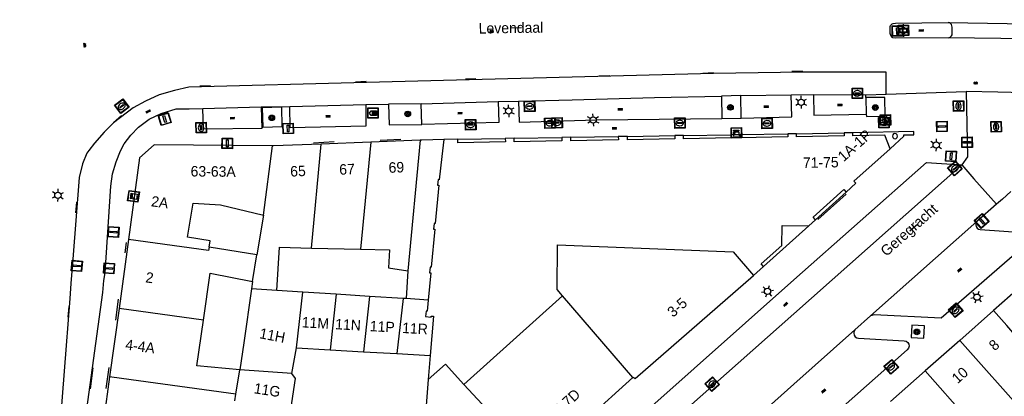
# Model space of a CAD drawing. Header units: metres. Extents: x 93870 to 95789, y 463036 to 464040.
# Tile 12 of 256: x 93926 to 94020, y 463308 to 463344. Entities that reach past the tile are written whole.
import ezdxf
from ezdxf.enums import TextEntityAlignment as Align

# ---------------------------------------------------------------- set-up
doc = ezdxf.new("R2010")
doc.units = ezdxf.units.M
doc.header["$LTSCALE"] = 25.4
for name, color, linetype in [('B_BEBOUWINGSGRENS_0', 1, 'Continuous'), ('B_OVERBOUWLIJN_LIJN_1', 7, 'Continuous'), ('B_TUSSENMUUR_0', 7, 'Continuous'), ('Q_BOOM_0', 3, 'Continuous'), ('Q_BRANDKRAAN_0', 5, 'Continuous'), ('Q_CAI-KAST_0', 10, 'Continuous'), ('Q_DRUKKNOPPAAL_0', 132, 'Continuous'), ('Q_FIETSENREK_LIJN_0', 7, 'Continuous'), ('Q_GASPUT_0', 7, 'Continuous'), ('Q_INSPECTIE_OF_RIOOLPUT_0', 253, 'Continuous'), ('Q_KOLK_0', 254, 'Continuous'), ('Q_LICHTMAST_0', 2, 'Continuous'), ('Q_LIJNAFWATERING_LIJN_0', 7, 'Continuous'), ('Q_RECLAMEZUIL_0', 232, 'Continuous'), ('Q_VERKEERSBORDPAAL_0', 40, 'Continuous'), ('Q_VERKEERSREGELINSTALLATIEPAAL', 40, 'Continuous'), ('Q_WATERLEIDINGPUT_0', 5, 'Continuous'), ('Q_WEGWIJZER_0', 7, 'Continuous'), ('S_GBKN_SYMBOOL_GV_GROOT_0', 7, 'Continuous'), ('S_GBKN_SYMBOOL_OV_GROOT_0', 7, 'Continuous'), ('V_WEGGRENS_0', 7, 'Continuous'), ('Z_GBKN_HUISNUMMER_0', 252, 'Continuous'), ('Z_STRAATNAAM_0', 252, 'Continuous')]:
    doc.layers.add(name, color=color, linetype=linetype)

# ---------------------------------------------------------------- blocks, each defined once
blk = doc.blocks.new('Q_WEGWIJZER')
for points in [[(-0.5, 0.5), (0.5, 0.5), (0.5, -0.5), (-0.5, -0.5)], [(-0.369, 0.22), (0.358, 0.22), (0.358, -0.214), (-0.369, -0.214)]]:
    blk.add_lwpolyline(points, close=True)
for points in [[(-0.442, 0.464), (0.438, 0.464, -0.414214), (0.459, 0.442), (0.459, -0.437, -0.414214), (0.438, -0.459), (-0.442, -0.459, -0.414214), (-0.463, -0.437), (-0.463, 0.442), (-0.463, 0.444), (-0.463, 0.446), (-0.463, 0.448), (-0.462, 0.45), (-0.461, 0.451), (-0.46, 0.453), (-0.459, 0.455), (-0.458, 0.456), (-0.457, 0.457), (-0.456, 0.459), (-0.454, 0.46), (-0.453, 0.461), (-0.451, 0.462), (-0.449, 0.462), (-0.447, 0.463), (-0.446, 0.463), (-0.444, 0.464), (-0.442, 0.464)], [(-0.287, 0.16), (0.281, 0.16, -0.414214), (0.303, 0.139), (0.303, -0.134, -0.414214), (0.281, -0.156), (-0.287, -0.156, -0.414214), (-0.308, -0.134), (-0.308, 0.139), (-0.308, 0.14), (-0.308, 0.142), (-0.307, 0.144), (-0.307, 0.146), (-0.306, 0.148), (-0.305, 0.149), (-0.304, 0.151), (-0.303, 0.152), (-0.302, 0.154), (-0.3, 0.155), (-0.299, 0.156), (-0.297, 0.157), (-0.296, 0.158), (-0.294, 0.159), (-0.292, 0.159), (-0.29, 0.16), (-0.288, 0.16), (-0.287, 0.16)]]:
    blk.add_lwpolyline(points, format="xyb")
blk = doc.blocks.new('Q_CAI-KAST')
for points in [[(-0.5, 0.5), (0.5, 0.5), (0.5, -0.5), (-0.5, -0.5)], [(-0.262, 0.264), (0.25, 0.264), (0.25, 0.187), (-0.262, 0.187)], [(-0.262, 0.107), (0.25, 0.107), (0.25, -0.332), (-0.262, -0.332)]]:
    blk.add_lwpolyline(points, close=True)
blk.add_lwpolyline([(-0.442, 0.464), (0.438, 0.464, -0.414214), (0.459, 0.442), (0.459, -0.437, -0.414214), (0.438, -0.459), (-0.442, -0.459, -0.414214), (-0.463, -0.437), (-0.463, 0.442), (-0.463, 0.444), (-0.463, 0.446), (-0.463, 0.448), (-0.462, 0.45), (-0.461, 0.451), (-0.46, 0.453), (-0.459, 0.455), (-0.458, 0.456), (-0.457, 0.457), (-0.456, 0.459), (-0.454, 0.46), (-0.453, 0.461), (-0.451, 0.462), (-0.449, 0.462), (-0.447, 0.463), (-0.446, 0.463), (-0.444, 0.464), (-0.442, 0.464)], format="xyb")
blk.add_circle((-0.177, -0.034), 0.0354)
blk = doc.blocks.new('Q_LICHTMAST')
for points in [[(-0.26, 0.15), (-0.52, 0.3)], [(0, 0.3), (0, 0.6)], [(0.26, 0.15), (0.52, 0.3)], [(-0.26, -0.15), (-0.52, -0.3)], [(0, -0.3), (0, -0.6)], [(0.26, -0.15), (0.52, -0.3)]]:
    blk.add_lwpolyline(points)
blk.add_circle((0, 0), 0.3)
blk = doc.blocks.new('Q_VERKEERSREGELINSTALLATIEPAAL')
for points in [[(-0.5, 0.5), (0.5, 0.5), (0.5, -0.5), (-0.5, -0.5)], [(-0.08, 0.333), (0.071, 0.333), (0.071, -0.329), (-0.08, -0.329)]]:
    blk.add_lwpolyline(points, close=True)
blk.add_lwpolyline([(-0.442, 0.464), (0.438, 0.464, -0.414214), (0.459, 0.442), (0.459, -0.437, -0.414214), (0.438, -0.459), (-0.442, -0.459, -0.414214), (-0.463, -0.437), (-0.463, 0.442), (-0.463, 0.444), (-0.463, 0.446), (-0.463, 0.448), (-0.462, 0.45), (-0.461, 0.451), (-0.46, 0.453), (-0.459, 0.455), (-0.458, 0.456), (-0.457, 0.457), (-0.456, 0.459), (-0.454, 0.46), (-0.453, 0.461), (-0.451, 0.462), (-0.449, 0.462), (-0.447, 0.463), (-0.446, 0.463), (-0.444, 0.464), (-0.442, 0.464)], format="xyb")
blk = doc.blocks.new('Q_VERKEERSBORDPAAL')
for points in [[(-0.5, 0.5), (0.5, 0.5), (0.5, -0.5), (-0.5, -0.5)], [(-0.08, 0.333), (0.071, 0.333), (0.071, -0.329), (-0.08, -0.329)]]:
    blk.add_lwpolyline(points, close=True)
blk.add_lwpolyline([(-0.442, 0.464), (0.438, 0.464, -0.414214), (0.459, 0.442), (0.459, -0.437, -0.414214), (0.438, -0.459), (-0.442, -0.459, -0.414214), (-0.463, -0.437), (-0.463, 0.442), (-0.463, 0.444), (-0.463, 0.446), (-0.463, 0.448), (-0.462, 0.45), (-0.461, 0.451), (-0.46, 0.453), (-0.459, 0.455), (-0.458, 0.456), (-0.457, 0.457), (-0.456, 0.459), (-0.454, 0.46), (-0.453, 0.461), (-0.451, 0.462), (-0.449, 0.462), (-0.447, 0.463), (-0.446, 0.463), (-0.444, 0.464), (-0.442, 0.464)], format="xyb")
blk = doc.blocks.new('Q_DRUKKNOPPAAL')
for points in [[(-0.5, 0.5), (0.5, 0.5), (0.5, -0.5), (-0.5, -0.5)], [(-0.08, 0.333), (0.071, 0.333), (0.071, -0.329), (-0.08, -0.329)]]:
    blk.add_lwpolyline(points, close=True)
blk.add_lwpolyline([(-0.442, 0.464), (0.438, 0.464, -0.414214), (0.459, 0.442), (0.459, -0.437, -0.414214), (0.438, -0.459), (-0.442, -0.459, -0.414214), (-0.463, -0.437), (-0.463, 0.442), (-0.463, 0.444), (-0.463, 0.446), (-0.463, 0.448), (-0.462, 0.45), (-0.461, 0.451), (-0.46, 0.453), (-0.459, 0.455), (-0.458, 0.456), (-0.457, 0.457), (-0.456, 0.459), (-0.454, 0.46), (-0.453, 0.461), (-0.451, 0.462), (-0.449, 0.462), (-0.447, 0.463), (-0.446, 0.463), (-0.444, 0.464), (-0.442, 0.464)], format="xyb")
blk = doc.blocks.new('Q_BRANDKRAAN')
blk.add_lwpolyline([(-0.5, 0.5), (0.5, 0.5), (0.5, -0.5), (-0.5, -0.5)], close=True)
for points in [[(-0.442, 0.464), (0.438, 0.464, -0.414214), (0.459, 0.442), (0.459, -0.437, -0.414214), (0.438, -0.459), (-0.442, -0.459, -0.414214), (-0.463, -0.437), (-0.463, 0.442), (-0.463, 0.444), (-0.463, 0.446), (-0.463, 0.448), (-0.462, 0.45), (-0.461, 0.451), (-0.46, 0.453), (-0.459, 0.455), (-0.458, 0.456), (-0.457, 0.457), (-0.456, 0.459), (-0.454, 0.46), (-0.453, 0.461), (-0.451, 0.462), (-0.449, 0.462), (-0.447, 0.463), (-0.446, 0.463), (-0.444, 0.464), (-0.442, 0.464)], [(-0.345, 0.105, 0.380426), (-0.276, -0.18)], [(-0.008, 0.266, 0.240218), (-0.345, 0.105)], [(-0.194, 0.045, 0.853344), (-0.194, -0.032)], [(0.331, 0.111, 0.240191), (-0.008, 0.266)], [(0.185, -0.032, 0.849746), (0.185, 0.045)], [(0.267, -0.176, 0.380426), (0.331, 0.111)], [(-0.276, -0.18, 0.148452), (0.012, -0.257)], [(0.012, -0.257, 0.131742), (0.267, -0.176)]]:
    blk.add_lwpolyline(points, format="xyb")
for points in [[(-0.194, 0.045), (0.185, 0.045)], [(0.185, -0.032), (-0.194, -0.032)]]:
    blk.add_lwpolyline(points)
blk = doc.blocks.new('Q_WATERLEIDINGPUT')
blk.add_lwpolyline([(-0.5, 0.5), (0.5, 0.5), (0.5, -0.5), (-0.5, -0.5)], close=True)
for points in [[(-0.442, 0.464), (0.438, 0.464, -0.414214), (0.459, 0.442), (0.459, -0.437, -0.414214), (0.438, -0.459), (-0.442, -0.459, -0.414214), (-0.463, -0.437), (-0.463, 0.442), (-0.463, 0.444), (-0.463, 0.446), (-0.463, 0.448), (-0.462, 0.45), (-0.461, 0.451), (-0.46, 0.453), (-0.459, 0.455), (-0.458, 0.456), (-0.457, 0.457), (-0.456, 0.459), (-0.454, 0.46), (-0.453, 0.461), (-0.451, 0.462), (-0.449, 0.462), (-0.447, 0.463), (-0.446, 0.463), (-0.444, 0.464), (-0.442, 0.464)], [(-0.345, 0.105, 0.380426), (-0.276, -0.18)], [(-0.008, 0.266, 0.240218), (-0.345, 0.105)], [(-0.194, 0.045, 0.853344), (-0.194, -0.032)], [(0.331, 0.111, 0.240191), (-0.008, 0.266)], [(0.185, -0.032, 0.849746), (0.185, 0.045)], [(0.267, -0.176, 0.380426), (0.331, 0.111)], [(-0.276, -0.18, 0.148452), (0.012, -0.257)], [(0.012, -0.257, 0.131742), (0.267, -0.176)]]:
    blk.add_lwpolyline(points, format="xyb")
for points in [[(-0.194, 0.045), (0.185, 0.045)], [(0.185, -0.032), (-0.194, -0.032)]]:
    blk.add_lwpolyline(points)
blk = doc.blocks.new('Q_GASPUT')
blk.add_lwpolyline([(-0.5, 0.5), (0.5, 0.5), (0.5, -0.5), (-0.5, -0.5)], close=True)
for points in [[(-0.442, 0.464), (0.438, 0.464, -0.414214), (0.459, 0.442), (0.459, -0.437, -0.414214), (0.438, -0.459), (-0.442, -0.459, -0.414214), (-0.463, -0.437), (-0.463, 0.442), (-0.463, 0.444), (-0.463, 0.446), (-0.463, 0.448), (-0.462, 0.45), (-0.461, 0.451), (-0.46, 0.453), (-0.459, 0.455), (-0.458, 0.456), (-0.457, 0.457), (-0.456, 0.459), (-0.454, 0.46), (-0.453, 0.461), (-0.451, 0.462), (-0.449, 0.462), (-0.447, 0.463), (-0.446, 0.463), (-0.444, 0.464), (-0.442, 0.464)], [(-0.345, 0.105, 0.380426), (-0.276, -0.18)], [(-0.008, 0.266, 0.240218), (-0.345, 0.105)], [(-0.194, 0.045, 0.853344), (-0.194, -0.032)], [(0.331, 0.111, 0.240191), (-0.008, 0.266)], [(0.185, -0.032, 0.849746), (0.185, 0.045)], [(0.267, -0.176, 0.380426), (0.331, 0.111)], [(-0.276, -0.18, 0.148452), (0.012, -0.257)], [(0.012, -0.257, 0.131742), (0.267, -0.176)]]:
    blk.add_lwpolyline(points, format="xyb")
for points in [[(-0.194, 0.045), (0.185, 0.045)], [(0.185, -0.032), (-0.194, -0.032)]]:
    blk.add_lwpolyline(points)
blk = doc.blocks.new('Q_INSPECTIE_OF_RIOOLPUT')
blk.add_lwpolyline([(-0.5, 0.5), (0.5, 0.5), (0.5, -0.5), (-0.5, -0.5)], close=True)
for points in [[(-0.442, 0.464), (0.438, 0.464, -0.414214), (0.459, 0.442), (0.459, -0.437, -0.414214), (0.438, -0.459), (-0.442, -0.459, -0.414214), (-0.463, -0.437), (-0.463, 0.442), (-0.463, 0.444), (-0.463, 0.446), (-0.463, 0.448), (-0.462, 0.45), (-0.461, 0.451), (-0.46, 0.453), (-0.459, 0.455), (-0.458, 0.456), (-0.457, 0.457), (-0.456, 0.459), (-0.454, 0.46), (-0.453, 0.461), (-0.451, 0.462), (-0.449, 0.462), (-0.447, 0.463), (-0.446, 0.463), (-0.444, 0.464), (-0.442, 0.464)], [(-0.345, 0.105, 0.380426), (-0.276, -0.18)], [(-0.008, 0.266, 0.240218), (-0.345, 0.105)], [(-0.194, 0.045, 0.853344), (-0.194, -0.032)], [(0.331, 0.111, 0.240191), (-0.008, 0.266)], [(0.185, -0.032, 0.849746), (0.185, 0.045)], [(0.267, -0.176, 0.380426), (0.331, 0.111)], [(-0.276, -0.18, 0.148452), (0.012, -0.257)], [(0.012, -0.257, 0.131742), (0.267, -0.176)]]:
    blk.add_lwpolyline(points, format="xyb")
for points in [[(-0.194, 0.045), (0.185, 0.045)], [(0.185, -0.032), (-0.194, -0.032)]]:
    blk.add_lwpolyline(points)
blk = doc.blocks.new('Q_KOLK')
blk.add_lwpolyline([(-0.5, 0.5), (0.5, 0.5), (0.5, -0.5), (-0.5, -0.5)], close=True)
for points in [[(-0.442, 0.464), (0.438, 0.464, -0.414214), (0.459, 0.442), (0.459, -0.437, -0.414214), (0.438, -0.459), (-0.442, -0.459, -0.414214), (-0.463, -0.437), (-0.463, 0.442, -0.414214), (-0.442, 0.464)], [(-0.345, 0.105, 0.380426), (-0.276, -0.18)], [(-0.008, 0.266, 0.240218), (-0.345, 0.105)], [(-0.194, 0.045, 0.853344), (-0.194, -0.032)], [(0.331, 0.111, 0.240191), (-0.008, 0.266)], [(0.185, -0.032, 0.849746), (0.185, 0.045)], [(0.267, -0.176, 0.380426), (0.331, 0.111)], [(-0.276, -0.18, 0.148452), (0.012, -0.257)], [(0.012, -0.257, 0.131742), (0.267, -0.176)]]:
    blk.add_lwpolyline(points, format="xyb")
for points in [[(-0.194, 0.045), (0.185, 0.045)], [(0.185, -0.032), (-0.194, -0.032)]]:
    blk.add_lwpolyline(points)
blk = doc.blocks.new('Q_RECLAMEZUIL')
blk.add_lwpolyline([(-0.5, 0.5), (0.5, 0.5), (0.5, -0.5), (-0.5, -0.5)], close=True)
for points in [[(-0.442, 0.464), (0.438, 0.464, -0.414214), (0.459, 0.442), (0.459, -0.437, -0.414214), (0.438, -0.459), (-0.442, -0.459, -0.414214), (-0.463, -0.437), (-0.463, 0.442), (-0.463, 0.444), (-0.463, 0.446), (-0.463, 0.448), (-0.462, 0.45), (-0.461, 0.451), (-0.46, 0.453), (-0.459, 0.455), (-0.458, 0.456), (-0.457, 0.457), (-0.456, 0.459), (-0.454, 0.46), (-0.453, 0.461), (-0.451, 0.462), (-0.449, 0.462), (-0.447, 0.463), (-0.446, 0.463), (-0.444, 0.464), (-0.442, 0.464)], [(-0.132, 0.045, 0.550274), (-0.132, -0.036)], [(0.126, -0.036, 0.506565), (0.126, 0.045)], [(-0.132, -0.14, 0.502509), (-0.132, -0.221)], [(0.126, -0.221, 0.554525), (0.126, -0.14)]]:
    blk.add_lwpolyline(points, format="xyb")
for points in [[(-0.228, 0.17), (-0.002, 0.326), (0.215, 0.17)], [(0.215, 0.17), (0.215, -0.318), (-0.228, -0.318), (-0.228, 0.17)], [(-0.132, 0.045), (0.126, 0.045)], [(0.126, -0.036), (-0.132, -0.036)], [(-0.132, -0.14), (0.126, -0.14)], [(0.126, -0.221), (-0.132, -0.221)]]:
    blk.add_lwpolyline(points)
blk = doc.blocks.new('Q_BOOM')
for radius in [0.27, 0.18, 0.09]:
    blk.add_circle((0, 0), radius)
blk = doc.blocks.new('S_GBKN_SYMBOOL_OV_GROOT')
for points in [[(-0.21875, 0.0625), (0.21875, 0.0625)], [(-0.21875, 0), (0.21875, 0)], [(-0.1875, 0.0625), (-0.1875, 0)], [(-0.125, 0.09375), (-0.125, 0.0625)], [(-0.125, 0), (-0.125, -0.0625)], [(-0.0625, 0.0625), (-0.0625, 0)], [(0, 0.09375), (0, 0.0625)], [(0, 0), (0, -0.0625)], [(0.0625, 0.0625), (0.0625, 0)], [(0.125, 0.09375), (0.125, 0.0625)], [(0.125, 0), (0.125, -0.0625)], [(0.1875, 0.0625), (0.1875, 0)], [(-0.21875, -0.0625), (0.21875, -0.0625)], [(-0.1875, -0.0625), (-0.1875, -0.09375)], [(-0.0625, -0.0625), (-0.0625, -0.09375)], [(0.0625, -0.0625), (0.0625, -0.09375)], [(0.1875, -0.0625), (0.1875, -0.09375)]]:
    blk.add_lwpolyline(points)
blk = doc.blocks.new('S_GBKN_SYMBOOL_GV_GROOT')
for points in [[(-0.1875, 0.03125), (-0.09375, 0.09375)], [(-0.1875, -0.0625), (0.0625, 0.09375)], [(-0.1875, 0.09375), (0.125, -0.09375)], [(-0.1875, 0), (-0.03125, -0.09375)], [(-0.125, -0.09375), (0.1875, 0.09375)], [(-0.0625, 0.09375), (0.1875, -0.0625)], [(0.03125, -0.09375), (0.1875, 0)], [(0.09375, 0.09375), (0.1875, 0.03125)]]:
    blk.add_lwpolyline(points)

msp = doc.modelspace()

# ---------------------------------------------------------------- linework, layer by layer
at = {"layer": 'B_BEBOUWINGSGRENS_0'}
for p, q in [((94009.663, 463333.252), (94009.539, 463333.219)), ((93959.541, 463332.429), (93954.823, 463332.247)), ((93964.258, 463332.612), (93959.541, 463332.429)), ((93937.441, 463330.946), (93936.379, 463323.119)), ((93949.31, 463325.45), (93948.67, 463321.64)), ((93936.379, 463323.119), (93935.481, 463316.51)), ((93948.67, 463321.64), (93944.1, 463322.4)), ((93953.892, 463322.3), (93958.583, 463322.193)), ((93958.583, 463322.193), (93961.35, 463322.13)), ((93963.09, 463320.13), (93962.92, 463317.46)), ((93948.25, 463319.11), (93948.146, 463318.384)), ((94022.331, 463319.197), (94019.099, 463316.331)), ((93953.054, 463318.076), (93950.58, 463318.23)), ((93956.247, 463317.876), (93953.054, 463318.076)), ((93959.44, 463317.677), (93956.247, 463317.876)), ((93962.633, 463317.478), (93959.44, 463317.677)), ((93962.92, 463317.46), (93962.633, 463317.478)), ((93935.481, 463316.51), (93934.579, 463309.972)), ((94019.099, 463316.331), (94015.864, 463313.467)), ((94015.864, 463313.467), (94012.558, 463310.54)), ((93951.99, 463310.31), (93952.46, 463312.74)), ((93952.46, 463312.74), (93955.655, 463312.56)), ((93955.655, 463312.56), (93958.85, 463312.38)), ((93958.85, 463312.38), (93962.045, 463312.2)), ((93962.045, 463312.2), (93965.24, 463312.02)), ((93965.24, 463312.02), (93965.053, 463309.73)), ((94012.558, 463310.54), (94009.247, 463307.609)), ((93934.579, 463309.972), (93933.679, 463303.433)), ((93951.894, 463306.853), (93952.35, 463309.82)), ((93952.35, 463309.82), (93951.99, 463310.31)), ((93975.484, 463301.699), (93984.61, 463309.919))]:
    msp.add_line(p, q, dxfattribs=at)
for points in [[(94009.207, 463331.794), (94008.688, 463333.097), (94005.645, 463333.027), (94005.639, 463333.326), (94004.8, 463333.309), (94004.804, 463333.027), (94000.252, 463332.947), (94000.248, 463333.24), (93999.415, 463333.225), (93999.42, 463332.933), (93994.864, 463332.852), (93994.859, 463333.154), (93994.03, 463333.141), (93994.035, 463332.838), (93989.463, 463332.765), (93989.459, 463333.068), (93988.62, 463333.054), (93988.625, 463332.743), (93984.087, 463332.663), (93984.081, 463332.982), (93983.212, 463332.968), (93983.218, 463332.647), (93978.669, 463332.567), (93978.663, 463332.895), (93977.802, 463332.881), (93977.808, 463332.551), (93973.264, 463332.47), (93973.259, 463332.8), (93972.409, 463332.785), (93972.415, 463332.455), (93967.866, 463332.374), (93967.86, 463332.704), (93966.544, 463332.681)], [(94009.539, 463333.219), (94009.447, 463333.126), (94009.414, 463333), (94009.449, 463332.875), (94009.542, 463332.784), (94009.669, 463332.752), (94009.794, 463332.788), (94009.882, 463332.881), (94009.913, 463333.005), (94009.878, 463333.129), (94009.787, 463333.219), (94009.663, 463333.252)], [(93950.171, 463332.071), (93938.852, 463332.19), (93937.441, 463330.946)], [(93954.823, 463332.247), (93950.243, 463332.07), (93950.171, 463332.071)], [(93966.544, 463332.681), (93964.448, 463332.619), (93964.258, 463332.612)], [(93996.141, 463319.683), (93997.094, 463320.522), (93996.881, 463320.803), (93998.851, 463322.556), (93998.866, 463324.449), (94001.423, 463324.428), (94002.064, 463325.007), (94001.842, 463325.251), (94004.772, 463327.897), (94004.993, 463327.652), (94005.932, 463328.5), (94005.726, 463328.696), (94009.207, 463331.794)], [(93944.1, 463322.4), (93944.2, 463322.99), (93942.02, 463323.35), (93942.56, 463326.58)], [(93942.56, 463326.58), (93945.18, 463326.42), (93949.31, 463325.45)], [(93950.58, 463318.23), (93950.83, 463322.37), (93953.892, 463322.3)], [(93961.35, 463322.13), (93961.25, 463320.42), (93963.09, 463320.13)], [(93943.562, 463315.403), (93944.21, 463319.89), (93948.25, 463319.11)], [(93984.61, 463309.919), (93984.647, 463309.952), (93984.834, 463309.813), (93996.141, 463319.683)], [(93948.146, 463318.384), (93947.407, 463313.226), (93947.04, 463310.66)], [(93947.04, 463310.66), (93942.93, 463311.02), (93943.562, 463315.403)], [(93965.053, 463309.73), (93964.65, 463304.79), (93963.037, 463303.377)]]:
    msp.add_lwpolyline(points, dxfattribs=at)
at = {"layer": 'B_OVERBOUWLIJN_LIJN_1'}
for p, q in [((93978.663, 463332.895), (93983.212, 463332.968)), ((93984.081, 463332.982), (93988.62, 463333.054)), ((93994.859, 463333.154), (93999.415, 463333.225)), ((94000.248, 463333.24), (94004.8, 463333.309)), ((93967.86, 463332.704), (93972.409, 463332.785)), ((93973.259, 463332.8), (93977.802, 463332.881)), ((94002.064, 463325.007), (94004.993, 463327.652)), ((93997.094, 463320.522), (94001.423, 463324.428))]:
    msp.add_line(p, q, dxfattribs=at)
for points in [[(93989.459, 463333.068), (93993.93, 463333.139), (93994.03, 463333.141)], [(94009.207, 463331.794), (94010.522, 463333.017), (94010.512, 463333.135), (94011.481, 463333.145), (94011.475, 463333.437), (94005.639, 463333.326)]]:
    msp.add_lwpolyline(points, dxfattribs=at)
at = {"layer": 'B_TUSSENMUUR_0'}
for p, q in [((93949.31, 463325.45), (93950.171, 463332.071)), ((93953.892, 463322.3), (93954.823, 463332.247)), ((93959.541, 463332.429), (93958.583, 463322.193)), ((93964.258, 463332.612), (93963.09, 463320.13)), ((93948.25, 463319.11), (93948.67, 463321.64)), ((93950.58, 463318.23), (93948.146, 463318.384)), ((93952.46, 463312.74), (93953.054, 463318.076)), ((93956.247, 463317.876), (93955.655, 463312.56)), ((93959.44, 463317.677), (93958.85, 463312.38)), ((93962.633, 463317.478), (93962.045, 463312.2)), ((93965.044, 463317.327), (93962.92, 463317.46)), ((93977.896, 463317.737), (93968.453, 463309.231)), ((93984.61, 463309.919), (93977.896, 463317.737)), ((93943.562, 463315.403), (93935.481, 463316.51)), ((93965.546, 463315.777), (93965.24, 463312.02)), ((94024.357, 463303.874), (94015.864, 463313.467)), ((93946.657, 463308.316), (93947.04, 463310.66)), ((93951.99, 463310.31), (93947.04, 463310.66)), ((94018.673, 463303.634), (94012.558, 463310.54)), ((93975.484, 463301.699), (93968.453, 463309.231)), ((93946.558, 463307.679), (93946.657, 463308.316))]:
    msp.add_line(p, q, dxfattribs=at)
for points in [[(93966.544, 463332.681), (93966.359, 463331.073), (93966.098, 463328.841), (93965.989, 463328.851), (93965.94, 463328.313), (93966.049, 463328.303)], [(93966.049, 463328.303), (93965.714, 463324.639), (93965.604, 463324.649), (93965.556, 463324.121), (93965.665, 463324.111), (93965.331, 463320.456), (93965.221, 463320.466), (93965.172, 463319.928), (93965.281, 463319.918), (93965.044, 463317.327)], [(93944.1, 463322.4), (93944.043, 463322.067), (93936.379, 463323.119)], [(93977.896, 463317.737), (93977.375, 463318.344), (93977.405, 463322.596), (93994.183, 463321.924), (93996.141, 463319.683)], [(93965.044, 463317.327), (93964.947, 463316.264), (93964.837, 463316.274), (93964.788, 463315.736), (93965.326, 463315.687), (93965.336, 463315.796), (93965.546, 463315.777)], [(94025.196, 463309.252), (94020.346, 463314.883), (94019.099, 463316.331)], [(93968.453, 463309.231), (93966.679, 463311.192), (93965.053, 463309.73)], [(93946.657, 463308.316), (93936.644, 463309.689), (93934.579, 463309.972)]]:
    msp.add_lwpolyline(points, dxfattribs=at)
at = {"layer": 'Q_FIETSENREK_LIJN_0'}
msp.add_line((94004.99, 463327.457), (94002.277, 463325.032), dxfattribs=at)
at = {"layer": 'Q_LIJNAFWATERING_LIJN_0'}
for p, q in [((93981.374, 463338.775), (93982.397, 463338.809)), ((93992.319, 463339.07), (93991.3, 463339.016)), ((94000.847, 463339.205), (93999.819, 463339.19)), ((93944.231, 463337.81), (93943.206, 463337.782)), ((93959.108, 463338.222), (93958.102, 463338.172)), ((93969.596, 463338.487), (93968.592, 463338.459)), ((93935.73, 463334.949), (93934.965, 463334.286)), ((93956.064, 463332.449), (93954.06, 463332.339)), ((93962.416, 463332.689), (93960.435, 463332.6)), ((93931.419, 463326.687), (93931.332, 463325.664)), ((93936.179, 463322.846), (93936.044, 463321.831)), ((93935.181, 463315.408), (93935.439, 463317.407)), ((93930.679, 463316.723), (93930.591, 463315.689)), ((93932.965, 463310.837), (93932.725, 463308.819)), ((93934.265, 463308.855), (93934.532, 463310.883))]:
    msp.add_line(p, q, dxfattribs=at)
at = {"layer": 'V_WEGGRENS_0'}
for p, q in [((94014.749, 463343.882), (94027.025, 463343.673)), ((94026.973, 463342.268), (94014.792, 463342.421)), ((94008.821, 463337.024), (94008.823, 463339.14)), ((93986.688, 463336.698), (93993.075, 463336.84)), ((93994.922, 463336.902), (93993.075, 463336.84)), ((93993.075, 463336.84), (93993.104, 463334.694)), ((93994.922, 463336.902), (93999.74, 463336.955)), ((93994.95, 463334.728), (93994.922, 463336.902)), ((93999.74, 463336.955), (94001.881, 463336.979)), ((94001.881, 463336.979), (94006.864, 463336.973)), ((94006.864, 463336.973), (94008.821, 463337.024)), ((94006.873, 463336.69), (94006.864, 463336.973)), ((94008.704, 463336.72), (94006.873, 463336.69)), ((94006.873, 463336.69), (94006.924, 463335.105)), ((94008.821, 463337.024), (94016.479, 463337.271)), ((93943.511, 463335.645), (93949.077, 463335.809)), ((93949.077, 463335.809), (93951.82, 463335.857)), ((93951.82, 463335.857), (93959.076, 463336.028)), ((93959.076, 463336.028), (93961.251, 463336.056)), ((93964.371, 463336.108), (93961.251, 463336.056)), ((93964.371, 463336.108), (93971.738, 463336.311)), ((93964.422, 463334.12), (93964.371, 463336.108)), ((93971.738, 463336.311), (93973.676, 463336.356)), ((93934.965, 463334.286), (93934.228, 463333.546)), ((93949.247, 463333.854), (93951.084, 463333.92)), ((93993.104, 463334.694), (93994.95, 463334.728)), ((93934.228, 463333.546), (93934.058, 463333.375)), ((94012.684, 463330.476), (94016.05, 463330.273)), ((94016.05, 463330.273), (94017.218, 463328.937)), ((94017.218, 463328.937), (94019.363, 463326.484)), ((94019.363, 463326.484), (94017.497, 463324.83)), ((94007.324, 463315.8), (94017.497, 463324.83)), ((93925.987, 463260.659), (93933.944, 463318.044)), ((94007.324, 463315.8), (94005.834, 463314.488)), ((94011.278, 463314.93), (94011.209, 463313.73))]:
    msp.add_line(p, q, dxfattribs=at)
for points in [[(94014.792, 463342.421), (94009.699, 463342.378), (94009.459, 463342.409), (94009.255, 463342.627), (94009.21, 463342.822), (94009.215, 463343.503), (94009.252, 463343.594), (94009.4, 463343.751), (94009.49, 463343.794), (94009.705, 463343.81), (94014.749, 463343.882)], [(94014.792, 463342.421), (94014.879, 463342.447), (94014.986, 463342.508), (94015.07, 463342.598), (94015.124, 463342.709), (94015.142, 463342.831), (94015.135, 463343.441), (94015.111, 463343.565), (94015.056, 463343.678), (94014.973, 463343.773), (94014.868, 463343.842), (94014.749, 463343.882)], [(94008.823, 463339.14), (94000.849, 463339.125), (93992.329, 463338.99), (93959.135, 463338.141), (93942.165, 463337.684), (93940.791, 463337.374), (93939.321, 463336.944), (93938, 463336.352), (93936.85, 463335.724), (93934.965, 463334.286)], [(93973.676, 463336.356), (93978.796, 463336.497), (93986.688, 463336.698)], [(93994.95, 463334.728), (93999.791, 463334.846), (93999.74, 463336.955)], [(94001.881, 463336.979), (94001.898, 463335.007), (94006.924, 463335.105)], [(94006.924, 463335.105), (94006.935, 463334.888), (94008.721, 463334.932), (94008.704, 463336.72)], [(94016.479, 463337.271), (94016.609, 463331.028), (94016.05, 463330.273)], [(94025.906, 463337.068), (94019.497, 463337.23), (94016.479, 463337.271)], [(93949.077, 463335.809), (93949.124, 463333.739), (93943.558, 463333.67), (93943.511, 463335.645)], [(93951.084, 463333.92), (93951.04, 463335.77), (93949.18, 463335.705), (93949.247, 463333.854)], [(93959.076, 463336.028), (93959.094, 463333.951), (93951.845, 463333.816), (93951.82, 463335.857)], [(93961.251, 463336.056), (93961.295, 463334.09), (93964.422, 463334.12)], [(93971.738, 463336.311), (93971.795, 463334.318), (93964.422, 463334.12)], [(93973.676, 463336.356), (93973.722, 463334.344), (93981.115, 463334.562), (93993.104, 463334.694)], [(93935.611, 463331.611), (93935.98, 463332.274), (93936.613, 463333.094), (93937.351, 463333.878), (93938.371, 463334.618), (93939.499, 463335.173), (93940.94, 463335.615), (93942.174, 463335.614), (93943.511, 463335.645)], [(93934.058, 463333.375), (93933.133, 463332.341), (93932.603, 463331.625)], [(93932.603, 463331.625), (93932.415, 463331.372), (93932.006, 463330.351), (93931.683, 463329.058)], [(93933.944, 463318.044), (93934.046, 463319.191), (93934.154, 463319.917), (93934.699, 463328.212), (93934.865, 463329.408), (93935.207, 463330.547), (93935.611, 463331.611)], [(93985.72, 463303.351), (93985.847, 463306.654), (94000, 463319.244), (94012.684, 463330.476)], [(94016.05, 463330.273), (94000, 463315.994), (93985.72, 463303.351)], [(93931.683, 463329.058), (93931.054, 463321.225), (93930.873, 463318.898), (93930.79, 463317.468), (93929.693, 463303.573), (93929.51, 463301.87)], [(94020.747, 463327.71), (94019.932, 463326.988), (94019.363, 463326.484)], [(94017.497, 463324.83), (94017.411, 463324.685), (94017.383, 463324.519), (94017.417, 463324.354), (94017.508, 463324.213), (94017.645, 463324.114), (94017.808, 463324.072), (94022.321, 463323.761), (94022.488, 463323.707), (94022.624, 463323.595), (94022.707, 463323.441), (94022.727, 463323.266), (94022.68, 463323.096), (94022.573, 463322.957), (94014.073, 463315.576), (94007.69, 463315.922), (94007.324, 463315.8)], [(94005.834, 463314.488), (94005.743, 463314.329), (94005.717, 463314.148), (94005.757, 463313.969), (94005.859, 463313.817), (94006.009, 463313.712), (94006.187, 463313.669), (94010.545, 463313.431), (94010.732, 463313.379), (94010.885, 463313.26), (94010.982, 463313.091), (94011.007, 463312.899), (94010.957, 463312.711), (94010.84, 463312.557), (94000, 463302.952), (93999.509, 463302.764), (93993.384, 463303.16), (93993.038, 463303.051)], [(94005.834, 463314.488), (94000, 463309.274), (93993.038, 463303.051)], [(94011.209, 463313.73), (94012.432, 463313.669), (94012.501, 463314.869), (94011.278, 463314.93)]]:
    msp.add_lwpolyline(points, dxfattribs=at)
at = {"layer": 'Z_STRAATNAAM_0'}
for p, q in [((93972.952, 463343.385), (93973.952, 463343.401)), ((94011.093, 463323.941), (94011.842, 463324.604))]:
    msp.add_line(p, q, dxfattribs=at)

# ---------------------------------------------------------------- block references
at = {"layer": 'Q_BOOM_0'}
for p, rotation in [((93993.932, 463335.762), 90.77422016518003), ((94007.786, 463335.74), 1.411256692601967), ((93950.09, 463334.758), 2.057645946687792), ((93963.085, 463335.131), 0.9548412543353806), ((94011.761, 463314.278), 86.709116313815)]:
    msp.add_blockref('Q_BOOM', p, dxfattribs=dict(at, rotation=rotation))
at = {"layer": 'Q_BRANDKRAAN_0', "rotation": 91.36323719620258}
msp.add_blockref('Q_BRANDKRAAN', (93943.331, 463333.82), dxfattribs=at)
at = {"layer": 'Q_CAI-KAST_0'}
for p, rotation in [((93994.502, 463333.323), 0.8984126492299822), ((93936.869, 463327.255), 82.27305729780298)]:
    msp.add_blockref('Q_CAI-KAST', p, dxfattribs=dict(at, rotation=rotation))
at = {"layer": 'Q_DRUKKNOPPAAL_0'}
for p, rotation in [((93931.448, 463320.595), 85.55234321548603), ((93934.519, 463320.361), 86.24094230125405)]:
    msp.add_blockref('Q_DRUKKNOPPAAL', p, dxfattribs=dict(at, rotation=rotation))
at = {"layer": 'Q_GASPUT_0', "rotation": 1.689011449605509}
msp.add_blockref('Q_GASPUT', (93977.358, 463334.287), dxfattribs=at)
at = {"layer": 'Q_INSPECTIE_OF_RIOOLPUT_0'}
for p, rotation in [((93935.74, 463335.862), 37.33873234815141), ((93974.738, 463335.856), 1.57747334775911), ((94015.744, 463335.888), 91.1929160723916), ((94019.335, 463333.907), 91.1929160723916), ((94015.397, 463329.919), 41.65812485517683), ((93992.191, 463309.276), 41.52052661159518)]:
    msp.add_blockref('Q_INSPECTIE_OF_RIOOLPUT', p, dxfattribs=dict(at, rotation=rotation))
at = {"layer": 'Q_KOLK_0'}
for p, rotation in [((94006.06, 463337.107), 179.9310105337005), ((94015.466, 463316.346), 40.96951154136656), ((94009.313, 463310.945), 41.54319342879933)]:
    msp.add_blockref('Q_KOLK', p, dxfattribs=dict(at, rotation=rotation))
at = {"layer": 'Q_LICHTMAST_0'}
for p, rotation in [((94010.474, 463343.119), 0.8178064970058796), ((94000.699, 463336.251), 0.6422424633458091), ((93972.736, 463335.417), 1.330158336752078), ((93980.813, 463334.556), 1.689011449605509), ((94013.607, 463332.16), 176.5487306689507), ((93929.638, 463327.352), 176.3655315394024), ((93997.477, 463318.155), 41.65514171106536), ((94017.508, 463317.602), 40.96951154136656)]:
    msp.add_blockref('Q_LICHTMAST', p, dxfattribs=dict(at, rotation=rotation))
at = {"layer": 'Q_RECLAMEZUIL_0', "rotation": 90.49653260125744}
msp.add_blockref('Q_RECLAMEZUIL', (93959.767, 463335.217), dxfattribs=at)
at = {"layer": 'Q_VERKEERSBORDPAAL_0'}
for p, rotation in [((94009.907, 463343.053), 0.4837345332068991), ((93951.651, 463333.738), 1.0669107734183), ((94014.16, 463333.933), 91.1929160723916), ((94016.553, 463332.421), 91.1929160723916), ((93945.826, 463332.313), 179.3976546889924), ((94015.022, 463331.087), 176.5487306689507), ((94017.956, 463324.889), 41.55339475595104)]:
    msp.add_blockref('Q_VERKEERSBORDPAAL', p, dxfattribs=dict(at, rotation=rotation))
at = {"layer": 'Q_VERKEERSREGELINSTALLATIEPAAL'}
for p, rotation in [((93939.854, 463334.636), 17.05242294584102), ((93934.955, 463323.835), 86.24094230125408)]:
    msp.add_blockref('Q_VERKEERSREGELINSTALLATIEPAAL', p, dxfattribs=dict(at, rotation=rotation))
at = {"layer": 'Q_WATERLEIDINGPUT_0'}
for p, rotation in [((94008.599, 463334.301), 1.411256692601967), ((94008.751, 463334.558), 90.54474211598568), ((93969.098, 463334.098), 1.538293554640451), ((93976.685, 463334.241), 1.689011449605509), ((93989.098, 463334.255), 0.6308063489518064), ((93997.433, 463334.225), 1.396315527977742)]:
    msp.add_blockref('Q_WATERLEIDINGPUT', p, dxfattribs=dict(at, rotation=rotation))
at = {"layer": 'Q_WEGWIJZER_0', "rotation": 0.8178064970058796}
msp.add_blockref('Q_WEGWIJZER', (94010.474, 463343.119), dxfattribs=at)
at = {"layer": 'S_GBKN_SYMBOOL_GV_GROOT_0'}
for p, rotation in [((93971.106, 463343.022), 179.7179737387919), ((93932.222, 463341.719), 98.89610986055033), ((94017.377, 463338.082), 179.2216757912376)]:
    msp.add_blockref('S_GBKN_SYMBOOL_GV_GROOT', p, dxfattribs=dict(at, rotation=rotation))
at = {"layer": 'S_GBKN_SYMBOOL_OV_GROOT_0'}
for p, rotation in [((94012.175, 463343.13), 0.8178064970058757), ((93997.351, 463335.841), 1.39631552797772), ((94004.392, 463335.993), 1.11704635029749), ((93938.276, 463335.376), 26.19816752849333), ((93946.317, 463334.74), 1.687709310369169), ((93955.459, 463334.922), 1.350022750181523), ((93968.082, 463335.215), 1.578403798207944), ((93983.393, 463335.592), 0.6308063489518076), ((93982.838, 463333.772), 0.6308063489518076), ((94015.843, 463320.203), 40.96951154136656), ((93999.207, 463316.914), 41.65514171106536), ((94002.839, 463308.626), 41.54319342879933)]:
    msp.add_blockref('S_GBKN_SYMBOOL_OV_GROOT', p, dxfattribs=dict(at, rotation=rotation))

# ---------------------------------------------------------------- texts
at = {"layer": 'Z_GBKN_HUISNUMMER_0', "linetype": 'Continuous'}
for s, rotation, p in [('1A-1P', 41.7, (94005.804, 463332.113)), ('71-75', 1, (94002.572, 463330.487)), ('63-63A', 359.4, (93944.485, 463329.631)), ('65', 2.2, (93952.592, 463329.661)), ('67', 2.2, (93957.278, 463329.84)), ('69', 2.2, (93961.996, 463330.022)), ('2A', 352.3, (93939.387, 463326.696)), ('2', 352.3, (93938.407, 463319.478)), ('3-5', 41.1, (93988.843, 463316.631)), ('11M', 356.8, (93954.263, 463315.142)), ('11N', 356.8, (93957.379, 463314.967)), ('11P', 356.8, (93960.655, 463314.782)), ('11R', 356.8, (93963.783, 463314.606)), ('11H', 349.1, (93950.146, 463313.941)), ('4-4A', 352.2, (93937.507, 463312.899)), ('8', 41.5, (94019.139, 463313.027)), ('10', 41.5, (94015.868, 463310.132)), ('11G', 351.3, (93949.651, 463308.716)), ('7-7D', 42, (93978.266, 463307.569))]:
    msp.add_text(s, height=1, rotation=rotation, dxfattribs=at).set_placement(p, align=Align.MIDDLE)
at = {"layer": 'Z_STRAATNAAM_0', "linetype": 'Continuous'}
for s, rotation, p in [('Levendaal', 0.91665, (93972.952, 463343.385)), ('Geregracht', 41.51462, (94011.093, 463323.941))]:
    msp.add_text(s, height=1, rotation=rotation, dxfattribs=at).set_placement(p, align=Align.MIDDLE)

doc.saveas('drawing.dxf')
